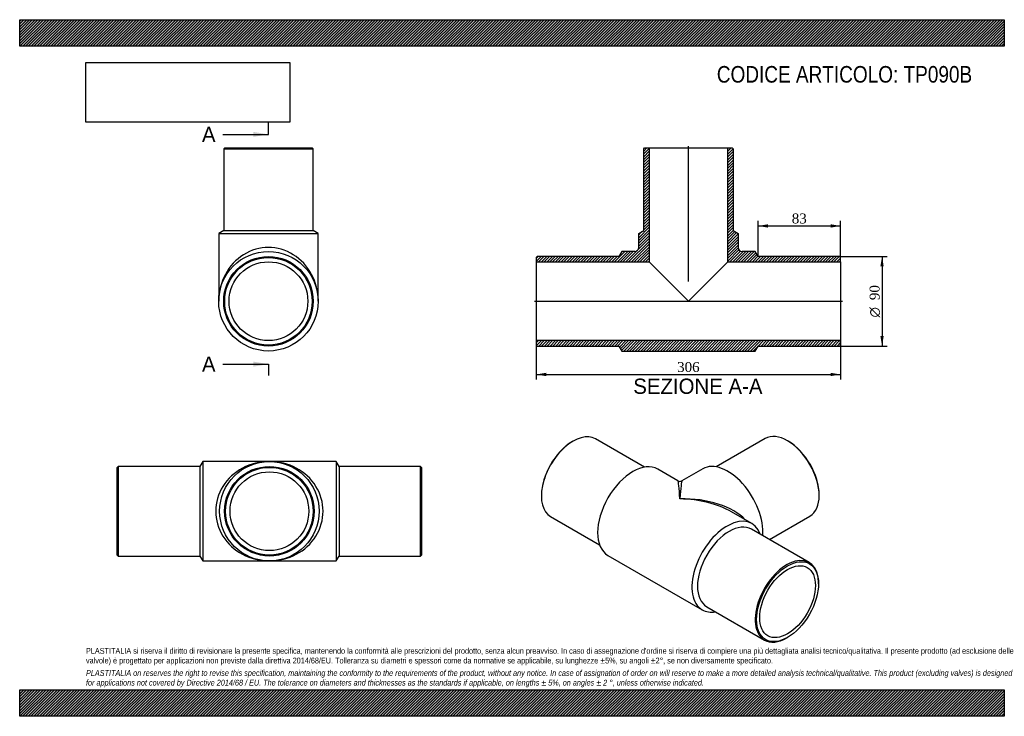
# Model space of a CAD drawing. Header units: millimetres. Extents: x 0 to 990, y 0 to 700.
import ezdxf
from ezdxf.enums import TextEntityAlignment as Align
from ezdxf.lldxf.tags import DXFTag

# ---------------------------------------------------------------- set-up
doc = ezdxf.new("R2010")
doc.units = ezdxf.units.MM
doc.header["$LTSCALE"] = 3.333333
for name, color, linetype in [('Default', 7, 'Continuous'), ('DV4_Default', 7, 'Continuous'), ('TP090B', 7, 'Continuous')]:
    doc.layers.add(name, color=color, linetype=linetype)
doc.styles.add('SEACAD_Solid_Edge_ANSI', font='seans.ttf')
doc.styles.add('SEACAD_Solid_Edge_ANSI1_Symbols', font='semeca1.ttf')
doc.styles.add('SEACAD_Times_New_Roman', font='times.ttf')
tags = doc.linetypes.add('CENTER2', pattern=[28.575, 19.05, -3.175, 3.175, -3.175]).pattern_tags.tags
tags[10:11] = [DXFTag(74, 4), DXFTag(75, 0), DXFTag(340, '0'), DXFTag(46, 0.0), DXFTag(50, 0.0), DXFTag(44, 0.0), DXFTag(45, 0.0)]
tags[8:9] = [DXFTag(74, 4), DXFTag(75, 0), DXFTag(340, '0'), DXFTag(46, 0.0), DXFTag(50, 0.0), DXFTag(44, 0.0), DXFTag(45, 0.0)]
tags[6:7] = [DXFTag(74, 4), DXFTag(75, 0), DXFTag(340, '0'), DXFTag(46, 0.0), DXFTag(50, 0.0), DXFTag(44, 0.0), DXFTag(45, 0.0)]
tags[4:5] = [DXFTag(74, 4), DXFTag(75, 0), DXFTag(340, '0'), DXFTag(46, 0.0), DXFTag(50, 0.0), DXFTag(44, 0.0), DXFTag(45, 0.0)]
doc.dimstyles.new('ANSImm', dxfattribs={"dimtxt": 10, "dimasz": 10, "dimexe": 5, "dimexo": 0, "dimgap": 2.5, "dimtad": 1, "dimdsep": 46, "dimtxsty": 'SEACAD_Times_New_Roman', "dimblk1": '_SE_FILLED', "dimblk2": '_SE_FILLED', "dimsah": 1, "dimcen": 5, "dimazin": 0, "dimtfac": 0.85, "dimtdec": 3, "dimtofl": 0, "dimtmove": 0, "dimatfit": 3, "dimfxl": 1, "dimarcsym": 0})
picture_1 = doc.add_image_def('image1.jpg', size_in_pixel=(4302, 1260))

# ---------------------------------------------------------------- blocks, each defined once
blk = doc.blocks.new('SE')
at = {"layer": 'TP090B', "color": 7, "linetype": 'Continuous'}
for p, q in [((99.06, 251.08), (98.06, 250.08)), ((98.06, 162.08), (98.06, 250.08)), ((99.06, 251.08), (99.06, 161.08)), ((181.06, 251.08), (99.06, 251.08)), ((184.06, 256.08), (181.06, 251.08)), ((181.06, 251.08), (181.06, 161.08)), ((184.06, 256.08), (184.06, 156.08)), ((251.06, 256.08), (184.06, 256.08)), ((318.06, 256.08), (251.06, 256.08)), ((318.06, 256.08), (318.06, 156.08)), ((321.06, 251.08), (318.06, 256.08)), ((321.06, 251.08), (321.06, 161.08)), ((403.06, 251.08), (321.06, 251.08)), ((403.06, 161.08), (403.06, 251.08)), ((404.06, 250.08), (403.06, 251.08)), ((404.06, 250.08), (404.06, 162.08)), ((98.06, 162.08), (99.06, 161.08)), ((99.06, 161.08), (181.06, 161.08)), ((181.06, 161.08), (184.06, 156.08)), ((318.06, 156.08), (321.06, 161.08)), ((321.06, 161.08), (403.06, 161.08)), ((403.06, 161.08), (404.06, 162.08)), ((184.06, 156.08), (251.06, 156.08)), ((251.06, 156.08), (318.06, 156.08))]:
    blk.add_line(p, q, dxfattribs=at)
for radius in [50, 45, 44, 39.6]:
    blk.add_circle((251.06, 206.08), radius, dxfattribs=at)
for major_axis in [(54, 0), (-54, 0)]:
    blk.add_ellipse((251.06, 206.08), major_axis=major_axis, ratio=0.925926, start_param=1.570796, end_param=4.712389, dxfattribs=at)
blk = doc.blocks.new('SE1')
at = {"layer": 'TP090B', "color": 7, "linetype": 'Continuous'}
for p, q in [((628.08, 250.28), (578.87, 278.69)), ((749.54, 279.09), (700.33, 250.68)), ((556.37, 276.46), (555.67, 276.05)), ((772.75, 276.46), (772.04, 276.87)), ((661.85, 236.55), (641.48, 248.32)), ((686.94, 248.72), (665.85, 236.55)), ((524.55, 222.16), (524.55, 221.34)), ((803.86, 221.75), (803.86, 222.57)), ((533.87, 200.74), (583.08, 172.33)), ((736.23, 193.61), (715.85, 205.37)), ((753.85, 177.66), (794.54, 201.15)), ((793.83, 154.58), (735.85, 188.06)), ((591.48, 161.71), (686.23, 107.01)), ((803.15, 133.16), (803.15, 133.98)), ((690.85, 110.11), (748.83, 76.64)), ((771.33, 78.87), (772.04, 79.27))]:
    blk.add_line(p, q, dxfattribs=at)
blk.add_arc((663.85, 240.02), 4, 240.10043, 299.72427, dxfattribs=at)
for centre, major_axis, ratio, start_param, end_param in [((556.37, 239.71), (22.5, 38.97), 0.57735, 0, 3.141593), ((772.04, 240.12), (-22.5, 38.97), 0.57735, 3.141593, 6.283185), ((555.67, 240.12), (-22, -38.11), 0.57735, 3.926991, 5.497787), ((772.75, 240.53), (22, -38.11), 0.57735, 0.785398, 2.356194), ((616.48, 205.01), (-25, -43.3), 0.57735, 3.141593, 6.283185), ((711.94, 205.42), (-25, 43.3), 0.57735, 3.839672, 6.283185), ((663.85, 177.66), (2.04, -58.9), 0.033243, 2.335437, 3.120835), ((663.85, 177.66), (-2.04, -58.9), 0.033243, 3.16235, 3.947748), ((663.85, 177.66), (-73.53, -2.36), 0.554749, 3.589928, 4.69459), ((663.85, 177.66), (-73.53, 2.36), 0.554749, 3.94479, 4.730188), ((711.23, 150.31), (-25, -43.3), 0.57735, 2.690566, 6.283185), ((713.35, 149.08), (-22.5, -38.97), 0.57735, 3.141593, 6.283185), ((771.33, 115.61), (-22.5, -38.97), 0.57735, 2.356194, 6.283185), ((711.23, 150.31), (-25, -43.3), 0.57735, 0, 0.451027), ((771.33, 115.61), (-22.5, -38.97), 0.57735, 0, 0.785398)]:
    blk.add_ellipse(centre, major_axis=major_axis, ratio=ratio, start_param=start_param, end_param=end_param, dxfattribs=at)
for major_axis in [(22, 38.11), (-19.8, -34.29)]:
    blk.add_ellipse((772.04, 115.2), major_axis=major_axis, ratio=0.57735, dxfattribs=at)
blk = doc.blocks.new('SE2')
at = {"layer": 'TP090B', "color": 7, "linetype": 'Continuous'}
for p, q in [((206.11, 571.08), (205.11, 570.08)), ((205.11, 570.08), (295.11, 570.08)), ((205.11, 570.08), (205.11, 488.08)), ((206.11, 571.08), (294.11, 571.08)), ((295.11, 570.08), (294.11, 571.08)), ((295.11, 488.08), (295.11, 570.08)), ((205.11, 488.08), (200.11, 485.08)), ((205.11, 488.08), (295.11, 488.08)), ((300.11, 485.08), (295.11, 488.08)), ((200.11, 485.08), (300.11, 485.08)), ((200.11, 485.08), (200.11, 417.08)), ((300.11, 417.08), (300.11, 485.08))]:
    blk.add_line(p, q, dxfattribs=at)
for radius in [50, 45, 44, 39.6]:
    blk.add_circle((250.11, 417.08), radius, dxfattribs=at)
blk.add_ellipse((250.11, 417.08), major_axis=(0, -54), ratio=0.925926, start_param=1.570796, end_param=4.712389, dxfattribs=at)
blk = doc.blocks.new('SE4')
at = {"color": 7, "linetype": 'Continuous', "style": 'SEACAD_Solid_Edge_ANSI'}
blk.add_text('A', height=15.33, dxfattribs=at).set_placement((183.25, 592.42), align=Align.TOP_LEFT)
blk = doc.blocks.new('SE5')
at = {"color": 7, "linetype": 'Continuous', "style": 'SEACAD_Solid_Edge_ANSI'}
blk.add_text('A', height=15.33, dxfattribs=at).set_placement((183.25, 361.54), align=Align.TOP_LEFT)
blk = doc.blocks.new('SEANNOT_GROUP')
at = {"linetype": 'Continuous'}
blk.add_hatch(color=7, dxfattribs=at).paths.add_polyline_path([(234.77, 582.2), (250.11, 584.75), (234.77, 587.31)])
at = {"color": 7, "linetype": 'Continuous'}
blk.add_lwpolyline([(204.11, 584.75), (250.11, 584.75)], dxfattribs=at)
blk = doc.blocks.new('SEANNOT_GROUP1')
at = {"linetype": 'Continuous'}
blk.add_hatch(color=7, dxfattribs=at).paths.add_polyline_path([(234.77, 351.32), (250.11, 353.88), (234.77, 356.43)])
at = {"color": 7, "linetype": 'Continuous'}
blk.add_lwpolyline([(204.11, 353.88), (250.11, 353.88)], dxfattribs=at)
blk = doc.blocks.new('SE3')
at = {"layer": 'Default', "color": 7, "linetype": 'CENTER2'}
for p, q in [((250.11, 584.75), (250.11, 596.25)), ((250.11, 353.88), (250.11, 342.38))]:
    blk.add_line(p, q, dxfattribs=at)
at = {"layer": 'Default', "color": 7, "linetype": 'CENTER2', "const_width": 0.0001}
blk.add_lwpolyline([(250.11, 584.75), (250.11, 353.88)], dxfattribs=at)
at = {"layer": 'Default'}
for name in ['SE4', 'SEANNOT_GROUP', 'SE5', 'SEANNOT_GROUP1']:
    blk.add_blockref(name, (0, 0), dxfattribs=at)
blk = doc.blocks.new('SE6')
at = {"layer": 'TP090B', "linetype": 'Continuous'}
h = blk.add_hatch(dxfattribs=at)
h.set_pattern_fill('LINE', scale=0.62992, angle=45, style=0)
edge = h.paths.add_edge_path()
edge.add_line((627.39, 488.08), (622.39, 485.08))
edge.add_line((622.39, 485.08), (622.39, 471.08))
edge.add_arc((618.39, 471.08), 4, 270, 360, ccw=False)
edge.add_line((618.39, 467.08), (605.39, 467.08))
edge.add_line((605.39, 467.08), (602.39, 462.08))
edge.add_line((602.39, 462.08), (520.39, 462.08))
edge.add_line((520.39, 462.08), (519.39, 461.08))
edge.add_line((519.39, 461.08), (519.39, 456.68))
edge.add_line((519.39, 456.68), (632.79, 456.68))
edge.add_line((632.79, 456.68), (632.79, 571.08))
edge.add_line((632.79, 571.08), (628.39, 571.08))
edge.add_line((628.39, 571.08), (627.39, 570.08))
edge.add_line((627.39, 570.08), (627.39, 488.08))
h = blk.add_hatch(dxfattribs=at)
h.set_pattern_fill('LINE', scale=0.629921, angle=45, style=0)
edge = h.paths.add_edge_path()
edge.add_line((717.39, 488.08), (717.39, 570.08))
edge.add_line((717.39, 570.08), (716.39, 571.08))
edge.add_line((716.39, 571.08), (711.99, 571.08))
edge.add_line((711.99, 571.08), (711.99, 456.68))
edge.add_line((711.99, 456.68), (825.39, 456.68))
edge.add_line((825.39, 456.68), (825.39, 461.08))
edge.add_line((825.39, 461.08), (824.39, 462.08))
edge.add_line((824.39, 462.08), (742.39, 462.08))
edge.add_line((742.39, 462.08), (739.39, 467.08))
edge.add_line((739.39, 467.08), (726.39, 467.08))
edge.add_arc((726.39, 471.08), 4, 180, 270, ccw=False)
edge.add_line((722.39, 471.08), (722.39, 485.08))
edge.add_line((722.39, 485.08), (717.39, 488.08))
h = blk.add_hatch(dxfattribs=at)
h.set_pattern_fill('LINE', scale=0.62992, angle=45, style=0)
h.paths.add_polyline_path([(825.39, 373.08), (825.39, 377.48), (519.39, 377.48), (519.39, 373.08), (520.39, 372.08), (602.39, 372.08), (605.39, 367.08), (739.39, 367.08), (742.39, 372.08), (824.39, 372.08)])
at = {"layer": 'DV4_Default', "color": 7, "linetype": 'CENTER2'}
for p, q in [((672.39, 436.78), (672.39, 572.83)), ((517.64, 417.08), (827.14, 417.08))]:
    blk.add_line(p, q, dxfattribs=at)
at = {"layer": 'TP090B', "color": 7, "linetype": 'Continuous'}
for p, q in [((627.39, 570.08), (628.39, 571.08)), ((627.39, 488.08), (627.39, 570.08)), ((628.39, 571.08), (632.79, 571.08)), ((632.79, 571.08), (711.99, 571.08)), ((632.79, 571.08), (632.79, 456.68)), ((711.99, 571.08), (716.39, 571.08)), ((711.99, 456.68), (711.99, 571.08)), ((716.39, 571.08), (717.39, 570.08)), ((717.39, 570.08), (717.39, 488.08)), ((622.39, 485.08), (627.39, 488.08)), ((717.39, 488.08), (722.39, 485.08)), ((622.39, 471.08), (622.39, 485.08)), ((722.39, 485.08), (722.39, 471.08)), ((605.39, 467.08), (602.39, 462.08)), ((618.39, 467.08), (605.39, 467.08)), ((739.39, 467.08), (726.39, 467.08)), ((742.39, 462.08), (739.39, 467.08)), ((519.39, 461.08), (520.39, 462.08)), ((519.39, 461.08), (519.39, 456.68)), ((519.39, 456.68), (519.39, 377.48)), ((519.39, 456.68), (632.79, 456.68)), ((602.39, 462.08), (520.39, 462.08)), ((632.79, 456.68), (672.39, 417.08)), ((672.39, 417.08), (711.99, 456.68)), ((711.99, 456.68), (825.39, 456.68)), ((824.39, 462.08), (742.39, 462.08)), ((824.39, 462.08), (825.39, 461.08)), ((825.39, 456.68), (825.39, 461.08)), ((825.39, 456.68), (825.39, 377.48)), ((825.39, 377.48), (519.39, 377.48)), ((519.39, 377.48), (519.39, 373.08)), ((825.39, 373.08), (825.39, 377.48)), ((520.39, 372.08), (519.39, 373.08)), ((520.39, 372.08), (602.39, 372.08)), ((602.39, 372.08), (605.39, 367.08)), ((605.39, 367.08), (739.39, 367.08)), ((739.39, 367.08), (742.39, 372.08)), ((742.39, 372.08), (824.39, 372.08)), ((825.39, 373.08), (824.39, 372.08))]:
    blk.add_line(p, q, dxfattribs=at)
for centre, start, end in [((618.39, 471.08), 270, 0), ((726.39, 471.08), 180, 270)]:
    blk.add_arc(centre, 4, start, end, dxfattribs=at)
blk = doc.blocks.new('DMBLK11')
at = {"layer": 'Default', "linetype": 'Continuous'}
for points in [[(529.39, 341.84), (529.39, 345.17), (519.39, 343.5)], [(815.39, 341.84), (825.39, 343.5), (815.39, 345.17)]]:
    blk.add_hatch(color=7, dxfattribs=at).paths.add_polyline_path(points)
at = {"layer": 'Default', "color": 7, "linetype": 'Continuous'}
for p, q in [((519.39, 377.48), (519.39, 338.5)), ((825.39, 377.48), (825.39, 338.5)), ((519.39, 343.5), (825.39, 343.5))]:
    blk.add_line(p, q, dxfattribs=at)
at = {"layer": 'Default', "color": 7, "linetype": 'Continuous', "style": 'SEACAD_Times_New_Roman'}
blk.add_text('306', height=10, dxfattribs=at).set_placement((661.01, 356), align=Align.TOP_LEFT)
blk = doc.blocks.new('_SE_FILLED')
at = {"color": 0}
blk.add_line((0, 0), (-1, 0), dxfattribs=at)
blk.add_solid([(0, 0), (-1, -0.1665), (-1, 0.1665), (0, 0)], dxfattribs=at)
blk = doc.blocks.new('DMBLK12')
at = {"layer": 'Default', "linetype": 'Continuous'}
for points in [[(752.39, 494.41), (742.39, 492.74), (752.39, 491.07)], [(815.39, 494.41), (815.39, 491.07), (825.39, 492.74)]]:
    blk.add_hatch(color=7, dxfattribs=at).paths.add_polyline_path(points)
at = {"layer": 'Default', "color": 7, "linetype": 'Continuous'}
for p, q in [((742.39, 462.08), (742.39, 497.74)), ((825.39, 458.88), (825.39, 497.74)), ((742.39, 492.74), (825.39, 492.74))]:
    blk.add_line(p, q, dxfattribs=at)
at = {"layer": 'Default', "color": 7, "linetype": 'Continuous', "style": 'SEACAD_Times_New_Roman'}
blk.add_text('83', height=10, dxfattribs=at).set_placement((776.3, 505.24), align=Align.TOP_LEFT)
blk = doc.blocks.new('GDimGGroup')
at = {"layer": 'Default', "linetype": 'Continuous'}
for points in [[(868.74, 452.08), (867.08, 462.08), (865.41, 452.08)], [(868.74, 382.08), (865.41, 382.08), (867.08, 372.08)]]:
    blk.add_hatch(color=7, dxfattribs=at).paths.add_polyline_path(points)
at = {"layer": 'Default', "color": 7, "linetype": 'Continuous'}
for p, q in [((824.39, 462.08), (872.08, 462.08)), ((867.08, 462.08), (867.08, 372.08)), ((824.39, 372.08), (872.08, 372.08))]:
    blk.add_line(p, q, dxfattribs=at)
for s, style, p in [('90', 'SEACAD_Times_New_Roman', (854.58, 418.2)), ('O', 'SEACAD_Solid_Edge_ANSI1_Symbols', (854.58, 400.8))]:
    blk.add_text(s, height=10, rotation=90, dxfattribs=dict(at, style=style)).set_placement(p, align=Align.TOP_LEFT)

msp = doc.modelspace()

# ---------------------------------------------------------------- hatches: boundary and pattern name
at = {"layer": 'Default', "linetype": 'Continuous'}
h = msp.add_hatch(dxfattribs=at)
h.set_pattern_fill('LINE', scale=0.629921, angle=45, style=0)
h.paths.add_polyline_path([(990, 673.333), (990, 700), (0, 700), (0, 673.333)])
for points in [[(990, 673.333), (990, 700), (0, 700), (0, 673.333)], [(990, 0), (990, 26.667), (0, 26.667), (0, 0)]]:
    msp.add_hatch(color=7, dxfattribs=at).paths.add_polyline_path(points)
h = msp.add_hatch(dxfattribs=at)
h.set_pattern_fill('LINE', scale=0.62992, angle=45, style=0)
h.paths.add_polyline_path([(990, 0), (990, 26.667), (0, 26.667), (0, 0)])

# ---------------------------------------------------------------- linework, layer by layer
at = {"layer": 'Default', "color": 7, "linetype": 'Continuous'}
for p, q in [((0, 700), (990, 700)), ((0, 673.333), (0, 700)), ((990, 700), (990, 673.333)), ((990, 673.333), (0, 673.333)), ((0, 26.667), (990, 26.667)), ((0, 0), (0, 26.667)), ((990, 26.667), (990, 0)), ((990, 0), (0, 0))]:
    msp.add_line(p, q, dxfattribs=at)

# ---------------------------------------------------------------- block references
at = {"layer": 'Default'}
for name in ['SE3', 'SE2', 'SE6', 'GDimGGroup', 'SE1', 'SE']:
    msp.add_blockref(name, (0, 0), dxfattribs=at)

# ---------------------------------------------------------------- texts
at = {"layer": 'Default', "color": 7, "linetype": 'Continuous', "style": 'SEACAD_Solid_Edge_ANSI'}
msp.add_text('SEZIONE A-A', height=15.33333, dxfattribs=at).set_placement((616.942, 339.347), align=Align.TOP_LEFT)
at = {"layer": 'Default', "attachment_point": 1}
for s, insert, char_height, width in [('{\\fArial Narrow|b0||i0||c0|p34;\\C7;\\H16.66666667;\\W1.;CODICE ARTICOLO: TP090B}', (700.954, 653.445), 16.66667, 276.89929), ("{\\fArial Narrow|b0||i0||c0|p34;\\C7;\\H5.833333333;\\W1.;PLASTITALIA si riserva il diritto di revisionare la presente specifica, mantenendo la conformità alle prescrizioni del prodotto, senza alcun preavviso. In caso di assegnazione d'ordine si riserva di compiere una più dettagliata analisi tecnico/qualitativa. Il presente prodotto (ad esclusione delle \\P}{\\fArial Narrow|b0||i0||c0|p34;\\C7;\\H5.833333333;\\W1.;valvole) è progettato per applicazioni non previste dalla direttiva 2014/68/EU. Tolleranza su diametri e spessori come da normative se applicabile, su lunghezze ±5%, su angoli ±2°, se non diversamente specificato.\\P}{\\fArial Narrow|b0||i0||c0|p34;\\C7;\\H1.666666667;\\W1.;   \\P}{\\fArial Narrow|b0||i1||c0|p34;\\C7;\\H5.833333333;\\W1.;PLASTITALIA on reserves the right to revise this specification, maintaining the conformity to the requirements of the product, without any notice. In case of assignation of order on will reserve to make a more detailed analysis technical/qualitative. This product (excluding valves) is designed \\P}{\\fArial Narrow|b0||i1||c0|p34;\\C7;\\H5.833333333;\\W1.;for applications not covered by Directive 2014/68 / EU. The tolerance on diameters and thicknesses as the standards if applicable, on lengths ± 5%, on angles ± 2 °, unless otherwise indicated.\\P}", (66.667, 68.675), 5.833333, 856.66667)]:
    msp.add_mtext(s, dxfattribs=dict(at, insert=insert, char_height=char_height, width=width))

# ---------------------------------------------------------------- dimensions: what is measured, and where the dimension line sits
at = {"layer": 'Default', "color": 7, "linetype": 'Continuous'}
dim = msp.add_linear_dim(base=(825.387, 492.739), p1=(742.387, 462.085), p2=(825.387, 458.885), text='\\A1;<>', dimstyle='ANSImm', dxfattribs=at)
dim.commit()
dim.dimension.update_dxf_attribs({"geometry": 'DMBLK12', "text_midpoint": (783.887, 492.739), "dimtype": 160})
dim = msp.add_linear_dim(base=(519.387, 343.502), p1=(519.387, 377.485), p2=(825.387, 377.485), angle=0, text='\\A1;<>', dimstyle='ANSImm', dxfattribs=at)
dim.commit()
dim.dimension.update_dxf_attribs({"geometry": 'DMBLK11', "text_midpoint": (672.387, 343.502), "dimtype": 161})

# ---------------------------------------------------------------- pictures from other files: only their frames are drawn
image = msp.add_image(picture_1, insert=(66.667, 597.011), size_in_units=(204.857, 60))
image.dxf.flags = 7

doc.saveas('drawing.dxf')
